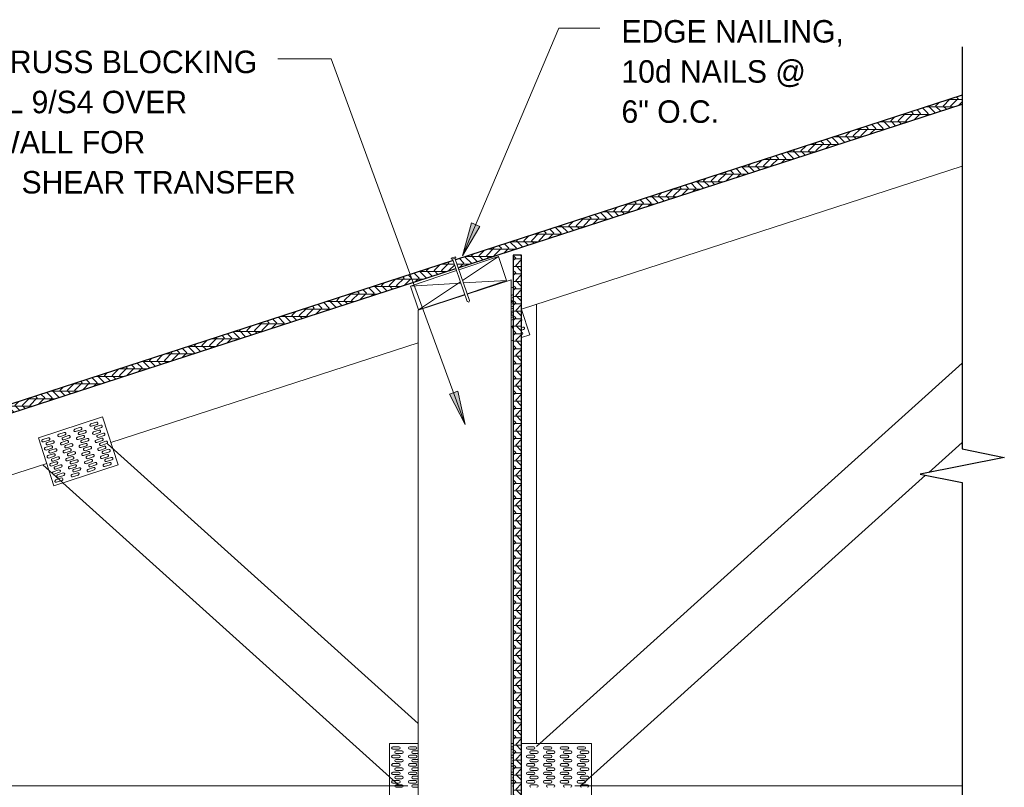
# Model space of a CAD drawing. Header units: inches. Extents: x 263 to 1352, y -57 to 386.
# Tile 3 of 23: x 307 to 365, y 341 to 386. Entities that reach past the tile are written whole.
import ezdxf

# ---------------------------------------------------------------- set-up
doc = ezdxf.new("R2010")
doc.units = ezdxf.units.IN
doc.header["$MEASUREMENT"] = 0
for name, color, linetype, lineweight in [('A-ANNO-TEXT', 2, 'Continuous', 9), ('A-DETL', 5, 'Continuous', 9), ('A-DETL-GENF', 3, 'Continuous', 9), ('A-DETL-LLIN', 3, 'Continuous', 9)]:
    doc.layers.add(name, color=color, linetype=linetype, lineweight=lineweight)
pattern_1 = [(342, (-23.902, -15.642), (0.1372035, 0.4222691), []), (297, (-23.902, -15.642), (0.4223291, -0.137223), [0.628, -0.628]), (27, (-23.902, -15.642), (0.4223291, -0.137223), [0.628, -0.628])]

# ---------------------------------------------------------------- blocks, each defined once
blk = doc.blocks.new('Plywood-Section_ CORE ICCF0')
at = {"layer": 'A-DETL-GENF'}
h = blk.add_hatch(dxfattribs=at)
h.set_pattern_fill('FP1_3', color=256, style=0, pattern_type=2)
h.set_pattern_definition(pattern_1)
h.paths.add_polyline_path([(9.135, 0.5), (8.973, 0), (48.901, 0), (48.892, 0.5)], flags=0)
h = blk.add_hatch(dxfattribs=at)
h.set_pattern_fill('FP1_3', color=256, style=0, pattern_type=2)
h.set_pattern_definition(pattern_1)
h.paths.add_polyline_path([(80.472, 0), (80.635, 0.5), (49.031, 0.5), (49.04, 0)], flags=0)
at = {"layer": 'A-DETL-GENF', "lineweight": 30}
for p, q in [((8.973, 0), (48.901, 0)), ((48.892, 0.5), (9.135, 0.5)), ((80.635, 0.5), (49.031, 0.5)), ((49.04, 0), (80.472, 0))]:
    blk.add_line(p, q, dxfattribs=at)
blk = doc.blocks.new('Break Line1 - B_ CORE ICCF2')
at = {"layer": 'A-DETL-GENF', "lineweight": 30}
for p, q in [((-1, 0), (-0.5, 2.5)), ((-0.5, 2.5), (0.5, -2.5)), ((-24.86, 0), (-1, 0)), ((0.5, -2.5), (1, 0)), ((1, 0), (24.715, 0))]:
    blk.add_line(p, q, dxfattribs=at)
blk = doc.blocks.new('Plywood-Section_ CORE ICCF1')
at = {"layer": 'A-DETL-GENF'}
h = blk.add_hatch(dxfattribs=at)
h.set_pattern_fill('FP1_4', color=256, style=0, pattern_type=2)
h.set_pattern_definition([(270, (-21.068, 21.048), (0.444, 3e-17), []), (225, (-21.068, 21.048), (3e-17, -0.444063), [0.628, -0.628]), (315, (-21.068, 21.048), (3e-17, -0.444063), [0.628, -0.628])])
h.paths.add_polyline_path([(35, 0.5), (0, 0.5), (0, 0), (35, 0)], flags=0)
at = {"layer": 'A-DETL-GENF', "lineweight": 30}
for p, q in [((35, 0.5), (0, 0.5)), ((0, 0.5), (0, 0)), ((0, 0), (35, 0)), ((35, 0), (35, 0.5))]:
    blk.add_line(p, q, dxfattribs=at)
blk = doc.blocks.new('Common Wood Nai_ CORE ICCF0')
at = {"layer": 'A-DETL-GENF'}
for p, q in [((0, 0.1405), (-0.066, 0.1405)), ((-0.066, 0.1405), (-0.066, -0.1405)), ((0, 0.0695), (0, 0.1405)), ((2.668, 0.0695), (0, 0.0695)), ((0, -0.0695), (0, 0.0695)), ((2.75, 0), (2.668, 0.0695)), ((2.668, -0.0695), (2.75, 0)), ((-0.066, -0.1405), (0, -0.1405)), ((0, -0.1405), (0, -0.0695)), ((0, -0.0695), (2.668, -0.0695))]:
    blk.add_line(p, q, dxfattribs=at)

msp = doc.modelspace()

# ---------------------------------------------------------------- hatches: boundary and pattern name
at = {"layer": 'A-ANNO-TEXT'}
for points in [[(334.2877966, 373.80136361), (333.80272413, 374.00635822), (333.26671605, 372.06161534)], [(332.99150858, 364.02069321), (332.49708959, 363.83939803), (333.43283587, 362.05230306)]]:
    msp.add_hatch(color=7, dxfattribs=at).paths.add_polyline_path(points, flags=0)

# ---------------------------------------------------------------- linework, layer by layer
at = {"layer": 'A-ANNO-TEXT', "color": 7}
for p, q in [((333.26671605, 372.06161534), (338.97409363, 385.56680822)), ((338.97409363, 385.56680822), (341.41837846, 385.56680822)), ((325.47507114, 383.75431501), (322.31099512, 383.75431501)), ((333.43283587, 362.05230306), (325.47507114, 383.75431501)), ((333.80272413, 374.00635822), (333.26671605, 372.06161534)), ((333.26671605, 372.06161534), (334.2877966, 373.80136361)), ((334.2877966, 373.80136361), (333.80272413, 374.00635822)), ((332.99150858, 364.02069321), (332.49708959, 363.83939803)), ((332.49708959, 363.83939803), (333.43283587, 362.05230306)), ((333.43283587, 362.05230306), (332.99150858, 364.02069321))]:
    msp.add_line(p, q, dxfattribs=at)
at = {"layer": 'A-DETL'}
for p, q in [((335.39851234, 372.01815442), (333.05124016, 371.2297303)), ((333.26973195, 370.59518407), (335.39851234, 372.01815442)), ((335.87612398, 370.59622364), (335.39851234, 372.01815442)), ((332.9194708, 371.18547036), (330.18476617, 370.26691175)), ((330.18476617, 370.26691175), (333.17615723, 370.43999885)), ((330.18476617, 370.26691175), (330.66237781, 368.84498097)), ((330.66036634, 368.85096945), (333.15022812, 370.51530246)), ((333.32029479, 370.44833891), (335.87612398, 370.59622364)), ((333.53960636, 369.81141187), (335.87612398, 370.59622364)), ((336.14829166, 370.6273853), (333.5494046, 369.78295571)), ((336.14829166, 338.59334195), (336.14829166, 370.6273853)), ((333.41718761, 369.7399958), (330.64829166, 368.84032697)), ((330.66237781, 368.84498097), (333.407837, 369.76715193)), ((330.64829166, 368.84032697), (330.64829166, 338.59334195)), ((337.64829166, 342.95128925), (362.90463536, 365.69220325)), ((360.92108887, 359.20294992), (362.90463536, 360.9889432)), ((330.64829166, 344.30189531), (312.20584555, 360.90754838)), ((365.38720901, 360.10314449), (365.38720901, 360.09617395)), ((329.53654193, 340.59965922), (308.36746399, 359.66038261)), ((340.2600414, 340.59965922), (360.73335655, 359.03391498))]:
    msp.add_line(p, q, dxfattribs=at)
at = {"layer": 'A-DETL-LLIN'}
for p, q in [((362.90463536, 377.38058377), (336.77329166, 368.88999551)), ((336.27329166, 370.20478312), (336.14829166, 370.16416816)), ((336.22699458, 369.73547611), (336.14829166, 369.70990398)), ((336.27334713, 369.59281764), (336.14829166, 369.55218465)), ((336.17300256, 369.29488372), (336.14829166, 369.28685466)), ((336.27329166, 369.2223234), (336.14829166, 369.18170843)), ((337.64829166, 343.11137776), (337.64829166, 369.17430024)), ((337.64829166, 343.11137776), (337.64829166, 369.17430024)), ((337.64829166, 369.17430024), (337.64829166, 343.11137776)), ((336.27329166, 369.06460406), (336.14829166, 369.0239891)), ((336.27329166, 368.9569934), (336.14829166, 368.91637844)), ((336.27329166, 368.79927407), (336.14829166, 368.75865911)), ((336.27329166, 368.69412785), (336.20459036, 368.67180544)), ((336.27329166, 368.53640851), (336.25094291, 368.52914696)), ((337.2583048, 367.37044662), (336.77329166, 368.86316357)), ((336.27329166, 368.43126229), (336.14829166, 368.39064733)), ((336.27329166, 368.27354296), (336.14987406, 368.23344215)), ((336.27329166, 367.9006023), (336.25947857, 367.89611416)), ((336.84792569, 367.82444666), (336.77329166, 367.8001966)), ((336.89427824, 367.68178818), (336.77329166, 367.64247726)), ((336.79393367, 367.38385426), (336.77329166, 367.37714727)), ((336.77329166, 367.2128563), (337.2583048, 367.37044662)), ((330.64829166, 366.89986237), (312.41042033, 360.97401876)), ((336.14829166, 367.00978149), (336.27329166, 367.05039645)), ((311.91473148, 362.49959218), (308.11050541, 361.2635242)), ((311.55417061, 362.19350468), (311.22130083, 362.08534873)), ((312.84178246, 359.64642263), (311.91473148, 362.49959218)), ((309.65205758, 361.57547069), (309.3191878, 361.46731474)), ((310.6031141, 361.88448768), (310.27024432, 361.77633173)), ((310.64946665, 361.7418292), (310.31659687, 361.63367326)), ((310.85941572, 361.70243513), (310.52654594, 361.59427919)), ((310.90576827, 361.55977666), (310.57289849, 361.45162071)), ((311.60052316, 362.0508462), (311.26765338, 361.94269025)), ((311.71012767, 361.71351821), (311.37725789, 361.60536226)), ((311.75648022, 361.57085973), (311.42361044, 361.46270378)), ((311.81047224, 362.01145213), (311.47760246, 361.90329618)), ((311.85682479, 361.86879365), (311.52395501, 361.7606377)), ((311.96570502, 361.53369477), (311.63283523, 361.42553882)), ((308.11050541, 361.2635242), (309.03755639, 358.41035466)), ((308.70100106, 361.26645369), (308.36813128, 361.15829774)), ((308.74735361, 361.12379521), (308.41448383, 361.01563927)), ((308.95730269, 361.08440114), (308.62443291, 360.9762452)), ((309.00365524, 360.94174267), (308.67078546, 360.83358672)), ((309.69841013, 361.43281221), (309.36554035, 361.32465626)), ((309.80801464, 361.09548422), (309.47514486, 360.98732827)), ((309.85436719, 360.95282574), (309.52149741, 360.84466979)), ((309.90835921, 361.39341814), (309.57548943, 361.28526219)), ((309.95471175, 361.25075966), (309.62184197, 361.14260371)), ((310.06359198, 360.91566078), (309.7307222, 360.80750483)), ((310.75907115, 361.40450121), (310.42620137, 361.29634527)), ((310.8054237, 361.26184274), (310.47255392, 361.15368679)), ((310.91430393, 360.92674385), (310.58143415, 360.8185879)), ((311.0146485, 361.22467777), (310.68177872, 361.11652182)), ((311.06100105, 361.08201929), (310.72813127, 360.97386335)), ((311.86536045, 361.23576084), (311.53249067, 361.1276049)), ((311.911713, 361.09310237), (311.57884322, 360.98494642)), ((312.01205756, 361.39103629), (311.67918778, 361.28288034)), ((312.12093779, 361.0559374), (311.78806801, 360.94778145)), ((312.16729034, 360.91327892), (311.83442056, 360.80512298)), ((308.85695812, 360.78646722), (308.52408834, 360.67831128)), ((308.90331067, 360.64380875), (308.57044089, 360.5356528)), ((309.11253547, 360.60664378), (308.77966569, 360.49848783)), ((309.15888802, 360.4639853), (308.82601824, 360.35582936)), ((309.96324741, 360.61772686), (309.63037763, 360.50957091)), ((310.00959996, 360.47506838), (309.67673018, 360.36691243)), ((310.10994453, 360.7730023), (309.77707475, 360.66484635)), ((310.21882476, 360.43790341), (309.88595498, 360.32974747)), ((310.96065648, 360.78408537), (310.6277867, 360.67592943)), ((311.06881243, 360.45121559), (310.73594265, 360.34305964)), ((311.16988128, 360.74692041), (310.8370115, 360.63876446)), ((311.21623383, 360.60426193), (310.88336404, 360.49610598)), ((312.01986894, 360.76023259), (311.68699916, 360.65207664)), ((312.06622149, 360.61757411), (311.73335171, 360.50941816)), ((312.27617057, 360.57818004), (311.94330079, 360.47002409)), ((312.32252312, 360.43552156), (311.98965334, 360.32736561)), ((309.0121909, 360.30870986), (308.67932112, 360.20055391)), ((309.05854345, 360.16605138), (308.72567367, 360.05789544)), ((309.1666994, 359.8331816), (308.83382961, 359.72502566)), ((309.26776824, 360.12888642), (308.93489846, 360.02073047)), ((309.31412079, 359.98622794), (308.98125101, 359.87807199)), ((310.11775591, 360.1421986), (309.78488613, 360.03404265)), ((310.16410846, 359.99954012), (309.83123868, 359.89138417)), ((310.26517731, 360.29524494), (309.93230753, 360.18708899)), ((310.37405754, 359.96014605), (310.04118776, 359.8519901)), ((310.42041009, 359.81748757), (310.08754031, 359.70933163)), ((311.11516498, 360.30855711), (310.7822952, 360.20040117)), ((311.22476949, 359.97122913), (310.8918997, 359.86307318)), ((311.27112203, 359.82857065), (310.93825225, 359.7204147)), ((311.32511405, 360.26916305), (310.99224427, 360.1610071)), ((311.3714666, 360.12650457), (311.03859682, 360.01834862)), ((311.48034683, 359.79140568), (311.14747705, 359.68324973)), ((312.175826, 360.28024612), (311.84295622, 360.17209017)), ((312.22217855, 360.13758764), (311.88930877, 360.02943169)), ((312.33105878, 359.80248876), (311.998189, 359.69433281)), ((312.43140335, 360.10042268), (312.09853357, 359.99226673)), ((312.4777559, 359.9577642), (312.14488612, 359.84960825)), ((308.60619426, 359.73795078), (294.90463536, 355.28604442)), ((309.21305194, 359.69052313), (308.88018216, 359.58236718)), ((309.32265645, 359.35319514), (308.98978667, 359.24503919)), ((309.369009, 359.21053666), (309.03613922, 359.10238071)), ((309.03755639, 358.41035466), (312.84178246, 359.64642263)), ((309.42300102, 359.65112906), (309.09013124, 359.54297311)), ((309.46935357, 359.50847058), (309.13648379, 359.40031463)), ((309.5782338, 359.17337169), (309.24536402, 359.06521575)), ((310.27371297, 359.66221213), (309.94084319, 359.55405618)), ((310.32006552, 359.51955365), (309.98719574, 359.41139771)), ((310.42894575, 359.18445477), (310.09607597, 359.07629882)), ((310.52929031, 359.48238869), (310.19642053, 359.37423274)), ((310.57564286, 359.33973021), (310.24277308, 359.23157426)), ((311.38000226, 359.49347176), (311.04713248, 359.38531581)), ((311.42635481, 359.35081328), (311.09348503, 359.24265734)), ((311.52669938, 359.6487472), (311.1938296, 359.54059126)), ((312.37741133, 359.65983028), (312.04454155, 359.55167433)), ((309.47788923, 358.87543777), (309.14501945, 358.76728183)), ((309.52424178, 358.7327793), (309.191372, 358.62462335)), ((309.62458635, 359.03071322), (309.29171657, 358.92255727)), ((310.4752983, 359.04179629), (310.14242851, 358.93364034)), ((330.64829166, 343.11137776), (328.9291291, 343.11137776)), ((328.9291291, 343.11137776), (328.9291291, 339.10434631)), ((329.4916291, 342.93169068), (329.1416291, 342.93169068)), ((330.4916291, 342.93169068), (330.1416291, 342.93169068)), ((336.27329166, 343.11137776), (336.14829166, 343.11137776)), ((336.27329166, 342.93169068), (336.14829166, 342.93169068)), ((336.9291291, 343.11137776), (336.77329166, 343.11137776)), ((340.9291291, 343.11137776), (336.9291291, 343.11137776)), ((337.4916291, 342.93169068), (337.1416291, 342.93169068)), ((338.4916291, 342.93169068), (338.1416291, 342.93169068)), ((339.4916291, 342.93169068), (339.1416291, 342.93169068)), ((340.4916291, 342.93169068), (340.1416291, 342.93169068)), ((340.9291291, 343.11137776), (340.9291291, 340.11137776)), ((340.9291291, 339.10434631), (340.9291291, 343.11137776)), ((329.4916291, 342.78169068), (329.1416291, 342.78169068)), ((329.4916291, 342.42700304), (329.1416291, 342.42700304)), ((329.4916291, 342.27700304), (329.1416291, 342.27700304)), ((329.6791291, 342.67934686), (329.3291291, 342.67934686)), ((329.6791291, 342.52934686), (329.3291291, 342.52934686)), ((330.4916291, 342.78169068), (330.1416291, 342.78169068)), ((330.4916291, 342.42700304), (330.1416291, 342.42700304)), ((330.4916291, 342.27700304), (330.1416291, 342.27700304)), ((330.64829166, 342.67934686), (330.3291291, 342.67934686)), ((330.64829166, 342.52934686), (330.3291291, 342.52934686)), ((336.27329166, 342.78169068), (336.14829166, 342.78169068)), ((336.27329166, 342.42700304), (336.14829166, 342.42700304)), ((336.27329166, 342.27700304), (336.14829166, 342.27700304)), ((337.4916291, 342.78169068), (337.1416291, 342.78169068)), ((337.4916291, 342.42700304), (337.1416291, 342.42700304)), ((337.4916291, 342.27700304), (337.1416291, 342.27700304)), ((337.6791291, 342.67934686), (337.3291291, 342.67934686)), ((337.6791291, 342.52934686), (337.3291291, 342.52934686)), ((338.4916291, 342.78169068), (338.1416291, 342.78169068)), ((338.4916291, 342.42700304), (338.1416291, 342.42700304)), ((338.4916291, 342.27700304), (338.1416291, 342.27700304)), ((338.6791291, 342.67934686), (338.3291291, 342.67934686)), ((338.6791291, 342.52934686), (338.3291291, 342.52934686)), ((339.4916291, 342.78169068), (339.1416291, 342.78169068)), ((339.4916291, 342.42700304), (339.1416291, 342.42700304)), ((339.4916291, 342.27700304), (339.1416291, 342.27700304)), ((339.6791291, 342.67934686), (339.3291291, 342.67934686)), ((339.6791291, 342.52934686), (339.3291291, 342.52934686)), ((340.4916291, 342.78169068), (340.1416291, 342.78169068)), ((340.4916291, 342.42700304), (340.1416291, 342.42700304)), ((340.4916291, 342.27700304), (340.1416291, 342.27700304)), ((340.6791291, 342.67934686), (340.3291291, 342.67934686)), ((340.6791291, 342.52934686), (340.3291291, 342.52934686)), ((329.4916291, 341.92465922), (329.1416291, 341.92465922)), ((329.4916291, 341.77465922), (329.1416291, 341.77465922)), ((329.6791291, 342.17700304), (329.3291291, 342.17700304)), ((329.6791291, 342.02700304), (329.3291291, 342.02700304)), ((329.6791291, 341.67465922), (329.3291291, 341.67465922)), ((330.4916291, 341.92465922), (330.1416291, 341.92465922)), ((330.4916291, 341.77465922), (330.1416291, 341.77465922)), ((330.64829166, 342.17700304), (330.3291291, 342.17700304)), ((330.64829166, 342.02700304), (330.3291291, 342.02700304)), ((330.64829166, 341.67465922), (330.3291291, 341.67465922)), ((336.27329166, 341.92465922), (336.14829166, 341.92465922)), ((336.27329166, 341.77465922), (336.14829166, 341.77465922)), ((337.4916291, 341.92465922), (337.1416291, 341.92465922)), ((337.4916291, 341.77465922), (337.1416291, 341.77465922)), ((337.6791291, 342.17700304), (337.3291291, 342.17700304)), ((337.6791291, 342.02700304), (337.3291291, 342.02700304)), ((337.6791291, 341.67465922), (337.3291291, 341.67465922)), ((338.4916291, 341.92465922), (338.1416291, 341.92465922)), ((338.4916291, 341.77465922), (338.1416291, 341.77465922)), ((338.6791291, 342.17700304), (338.3291291, 342.17700304)), ((338.6791291, 342.02700304), (338.3291291, 342.02700304)), ((338.6791291, 341.67465922), (338.3291291, 341.67465922)), ((339.4916291, 341.92465922), (339.1416291, 341.92465922)), ((339.4916291, 341.77465922), (339.1416291, 341.77465922)), ((339.6791291, 342.17700304), (339.3291291, 342.17700304)), ((339.6791291, 342.02700304), (339.3291291, 342.02700304)), ((339.6791291, 341.67465922), (339.3291291, 341.67465922)), ((340.4916291, 341.92465922), (340.1416291, 341.92465922)), ((340.4916291, 341.77465922), (340.1416291, 341.77465922)), ((340.6791291, 342.17700304), (340.3291291, 342.17700304)), ((340.6791291, 342.02700304), (340.3291291, 342.02700304)), ((340.6791291, 341.67465922), (340.3291291, 341.67465922)), ((329.4916291, 341.42465922), (329.1416291, 341.42465922)), ((329.4916291, 341.27465922), (329.1416291, 341.27465922)), ((329.6791291, 341.52465922), (329.3291291, 341.52465922)), ((329.6791291, 341.1723154), (329.3291291, 341.1723154)), ((330.4916291, 341.42465922), (330.1416291, 341.42465922)), ((330.4916291, 341.27465922), (330.1416291, 341.27465922)), ((330.64829166, 341.52465922), (330.3291291, 341.52465922)), ((330.64829166, 341.1723154), (330.3291291, 341.1723154)), ((336.27329166, 341.42465922), (336.14829166, 341.42465922)), ((336.27329166, 341.27465922), (336.14829166, 341.27465922)), ((337.4916291, 341.42465922), (337.1416291, 341.42465922)), ((337.4916291, 341.27465922), (337.1416291, 341.27465922)), ((337.6791291, 341.52465922), (337.3291291, 341.52465922)), ((337.6791291, 341.1723154), (337.3291291, 341.1723154)), ((338.4916291, 341.42465922), (338.1416291, 341.42465922)), ((338.4916291, 341.27465922), (338.1416291, 341.27465922)), ((338.6791291, 341.52465922), (338.3291291, 341.52465922)), ((338.6791291, 341.1723154), (338.3291291, 341.1723154)), ((339.4916291, 341.42465922), (339.1416291, 341.42465922)), ((339.4916291, 341.27465922), (339.1416291, 341.27465922)), ((339.6791291, 341.52465922), (339.3291291, 341.52465922)), ((339.6791291, 341.1723154), (339.3291291, 341.1723154)), ((340.4916291, 341.42465922), (340.1416291, 341.42465922)), ((340.4916291, 341.27465922), (340.1416291, 341.27465922)), ((340.6791291, 341.52465922), (340.3291291, 341.52465922)), ((340.6791291, 341.1723154), (340.3291291, 341.1723154)), ((294.90463536, 340.59965922), (330.02016954, 340.59965922)), ((329.4916291, 340.91997158), (329.1416291, 340.91997158)), ((329.4916291, 340.76997158), (329.1416291, 340.76997158)), ((329.6791291, 341.0223154), (329.3291291, 341.0223154)), ((329.6791291, 340.66997158), (329.3291291, 340.66997158)), ((329.6791291, 340.51997158), (329.3291291, 340.51997158)), ((330.4916291, 340.91997158), (330.1416291, 340.91997158)), ((330.4916291, 340.76997158), (330.1416291, 340.76997158)), ((330.64829166, 341.0223154), (330.3291291, 341.0223154)), ((330.64829166, 340.66997158), (330.3291291, 340.66997158)), ((330.64829166, 340.51997158), (330.3291291, 340.51997158)), ((336.27329166, 340.91997158), (336.14829166, 340.91997158)), ((336.27329166, 340.76997158), (336.14829166, 340.76997158)), ((337.4916291, 340.91997158), (337.1416291, 340.91997158)), ((337.4916291, 340.76997158), (337.1416291, 340.76997158)), ((337.6791291, 341.0223154), (337.3291291, 341.0223154)), ((337.6791291, 340.66997158), (337.3291291, 340.66997158)), ((338.4916291, 340.91997158), (338.1416291, 340.91997158)), ((338.4916291, 340.76997158), (338.1416291, 340.76997158)), ((338.6791291, 341.0223154), (338.3291291, 341.0223154)), ((338.6791291, 340.66997158), (338.3291291, 340.66997158)), ((339.4916291, 340.91997158), (339.1416291, 340.91997158)), ((339.4916291, 340.76997158), (339.1416291, 340.76997158)), ((339.6791291, 341.0223154), (339.3291291, 341.0223154)), ((339.6791291, 340.66997158), (339.3291291, 340.66997158)), ((339.9291291, 340.59965922), (362.90463536, 340.59965922)), ((340.4916291, 340.91997158), (340.1416291, 340.91997158)), ((340.4916291, 340.76997158), (340.1416291, 340.76997158)), ((340.6791291, 341.0223154), (340.3291291, 341.0223154)), ((340.6791291, 340.66997158), (340.3291291, 340.66997158))]:
    msp.add_line(p, q, dxfattribs=at)
for centre, start, end in [((336.25017086, 369.66414687), 63.9101139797, 108), ((336.14982629, 369.36621295), 288, 87.3901077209), ((336.22776663, 368.6004762), 108, 288), ((336.71586919, 368.23087479), 352.0076493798, 31.2437641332), ((336.28265484, 367.82478492), 108, 257.0118549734), ((336.7707574, 367.4551835), 288, 83.5151992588), ((336.87110197, 367.75311742), 288, 108), ((311.24447711, 362.01401949), 108, 288), ((311.57734689, 362.12217544), 288, 108), ((309.67523386, 361.50414145), 288, 108), ((310.29342059, 361.70500249), 108, 288), ((310.54972222, 361.52294995), 108, 288), ((310.62629037, 361.81315844), 288, 108), ((310.882592, 361.63110589), 288, 108), ((311.40043416, 361.53403302), 108, 288), ((311.50077873, 361.83196694), 108, 288), ((311.73330394, 361.64218897), 288, 108), ((311.83364851, 361.94012289), 288, 108), ((311.98888129, 361.46236553), 288, 108), ((308.39130756, 361.08696851), 108, 288), ((308.64760918, 360.90491596), 108, 288), ((308.72417734, 361.19512445), 288, 108), ((308.98047896, 361.01307191), 288, 108), ((309.34236407, 361.3959855), 108, 288), ((309.49832113, 360.91599903), 108, 288), ((309.5986657, 361.21393295), 108, 288), ((309.83119091, 361.02415498), 288, 108), ((309.93153548, 361.3220889), 288, 108), ((310.08676826, 360.84433154), 288, 107.9999999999), ((310.44937765, 361.22501603), 108, 288), ((310.70495499, 361.04519258), 108, 288), ((310.78224743, 361.33317197), 288, 107.9999999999), ((310.93748021, 360.85541461), 288, 108), ((311.03782477, 361.15334853), 288, 108), ((311.55566694, 361.05627566), 108, 288), ((311.65601151, 361.35420958), 108, 288), ((311.81124429, 360.87645222), 108, 288), ((311.88853672, 361.16443161), 288, 107.9999999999), ((312.14411407, 360.98460816), 288, 108), ((308.54726462, 360.60698204), 108, 288), ((308.80284196, 360.4271586), 108, 288), ((308.8801344, 360.71513799), 288, 108), ((309.13571174, 360.53531454), 288, 107.9999999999), ((309.65355391, 360.43824167), 108, 288), ((309.75389848, 360.73617559), 108, 288), ((309.90913125, 360.25841823), 108, 288), ((309.98642369, 360.54639762), 288, 108), ((310.24200103, 360.36657417), 288, 108), ((310.60461042, 360.74725866), 108, 288), ((310.75911892, 360.27173041), 108, 288), ((310.86018777, 360.56743522), 108, 288), ((311.0919887, 360.37988635), 288, 108), ((311.19305755, 360.67559117), 288, 108), ((311.71017544, 360.5807474), 108, 288), ((311.96647706, 360.39869485), 108, 288), ((312.04304522, 360.68890335), 288, 108), ((312.29934684, 360.5068508), 288, 108), ((308.70249739, 360.12922468), 108, 288), ((308.95807474, 359.94940123), 108, 288), ((309.03536717, 360.23738062), 288, 108), ((309.18987567, 359.76185236), 288, 108), ((309.29094452, 360.05755718), 288, 108), ((309.80806241, 359.96271341), 108, 288), ((310.06436403, 359.78066086), 108, 288), ((310.14093219, 360.07086936), 288, 108), ((310.39723381, 359.88881681), 288, 108), ((310.91507598, 359.79174394), 108, 288), ((311.01542055, 360.08967786), 108, 288), ((311.24794576, 359.89989989), 288, 108), ((311.34829033, 360.19783381), 288, 108), ((311.50352311, 359.72007644), 288, 107.9999999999), ((311.8661325, 360.10076093), 108, 288), ((312.12170984, 359.92093749), 108, 288), ((312.19900228, 360.20891688), 288, 108), ((312.35423505, 359.73115952), 288, 107.9999999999), ((312.45457962, 360.02909344), 288, 108), ((308.85700589, 359.65369642), 108, 288), ((309.01296295, 359.17370995), 108, 288), ((309.11330751, 359.47164387), 108, 288), ((309.34583273, 359.2818659), 288, 108), ((309.4461773, 359.57979982), 288, 108), ((309.60141007, 359.10204245), 288, 108), ((309.96401946, 359.48272694), 108, 288), ((310.21959681, 359.3029035), 108, 288), ((310.29688924, 359.59088289), 288, 108), ((310.45212202, 359.11312553), 288, 108), ((310.55246659, 359.41105945), 288, 108), ((311.07030876, 359.31398658), 108, 288), ((311.17065332, 359.6119205), 108, 288), ((311.40317854, 359.42214252), 288, 107.9999999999), ((312.02136527, 359.62300357), 108, 288), ((309.16819572, 358.69595259), 108, 288), ((309.26854029, 358.99388651), 108, 288), ((309.5010655, 358.80410853), 288, 108), ((310.11925224, 359.00496958), 108, 288), ((329.1416291, 342.85669068), 90, 270), ((329.4916291, 342.85669068), 270, 90), ((330.1416291, 342.85669068), 90, 270), ((330.4916291, 342.85669068), 270, 90), ((337.1416291, 342.85669068), 90, 270), ((337.4916291, 342.85669068), 270, 90), ((338.1416291, 342.85669068), 90, 270), ((338.4916291, 342.85669068), 270, 90), ((339.1416291, 342.85669068), 90, 270), ((339.4916291, 342.85669068), 270, 90), ((340.1416291, 342.85669068), 90, 270), ((340.4916291, 342.85669068), 270, 90), ((329.1416291, 342.35200304), 90, 270), ((329.3291291, 342.60434686), 90, 270), ((329.4916291, 342.35200304), 270, 90), ((329.6791291, 342.60434686), 270, 90), ((330.1416291, 342.35200304), 90, 270), ((330.3291291, 342.60434686), 90, 270), ((330.4916291, 342.35200304), 270, 90), ((336.3291291, 342.60434686), 157.0049234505, 202.9950765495), ((337.1416291, 342.35200304), 90, 270), ((337.3291291, 342.60434686), 90, 270), ((337.4916291, 342.35200304), 270, 90), ((337.6791291, 342.60434686), 270, 90), ((338.1416291, 342.35200304), 90, 270), ((338.3291291, 342.60434686), 90, 270), ((338.4916291, 342.35200304), 270, 90), ((338.6791291, 342.60434686), 270, 90), ((339.1416291, 342.35200304), 90, 270), ((339.3291291, 342.60434686), 90, 270), ((339.4916291, 342.35200304), 270, 90), ((339.6791291, 342.60434686), 270, 90), ((340.1416291, 342.35200304), 90, 270), ((340.3291291, 342.60434686), 90, 270), ((340.4916291, 342.35200304), 270, 90), ((340.6791291, 342.60434686), 270, 90), ((329.1416291, 341.84965922), 90, 270), ((329.3291291, 342.10200304), 90, 270), ((329.3291291, 341.59965922), 90, 270), ((329.4916291, 341.84965922), 270, 90), ((329.6791291, 342.10200304), 270, 90), ((329.6791291, 341.59965922), 270, 90), ((330.1416291, 341.84965922), 90, 270), ((330.3291291, 342.10200304), 90, 270), ((330.3291291, 341.59965922), 90, 270), ((330.4916291, 341.84965922), 270, 90), ((336.3291291, 342.10200304), 157.0049234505, 202.9950765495), ((337.1416291, 341.84965922), 90, 270), ((337.3291291, 342.10200304), 90, 270), ((337.3291291, 341.59965922), 90, 270), ((337.4916291, 341.84965922), 270, 90), ((337.6791291, 342.10200304), 270, 90), ((337.6791291, 341.59965922), 270, 90), ((338.1416291, 341.84965922), 90, 270), ((338.3291291, 342.10200304), 90, 270), ((338.3291291, 341.59965922), 90, 270), ((338.4916291, 341.84965922), 270, 90), ((338.6791291, 342.10200304), 270, 90), ((338.6791291, 341.59965922), 270, 90), ((339.1416291, 341.84965922), 90, 270), ((339.3291291, 342.10200304), 90, 270), ((339.3291291, 341.59965922), 90, 270), ((339.4916291, 341.84965922), 270, 90), ((339.6791291, 342.10200304), 270, 90), ((339.6791291, 341.59965922), 270, 90), ((340.1416291, 341.84965922), 90, 270), ((340.3291291, 342.10200304), 90, 270), ((340.3291291, 341.59965922), 90, 270), ((340.4916291, 341.84965922), 270, 90), ((340.6791291, 342.10200304), 270, 90), ((340.6791291, 341.59965922), 270, 90), ((329.1416291, 341.34965922), 90, 270), ((329.3291291, 341.0973154), 90, 270), ((329.4916291, 341.34965922), 270, 90), ((329.6791291, 341.0973154), 270, 90), ((330.1416291, 341.34965922), 90, 270), ((330.3291291, 341.0973154), 90, 270), ((330.4916291, 341.34965922), 270, 90), ((336.3291291, 341.59965922), 157.0049234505, 202.9950765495), ((336.3291291, 341.0973154), 157.0049234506, 202.9950765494), ((337.1416291, 341.34965922), 90, 270), ((337.3291291, 341.0973154), 90, 270), ((337.4916291, 341.34965922), 270, 90), ((337.6791291, 341.0973154), 270, 90), ((338.1416291, 341.34965922), 90, 270), ((338.3291291, 341.0973154), 90, 270), ((338.4916291, 341.34965922), 270, 90), ((338.6791291, 341.0973154), 270, 90), ((339.1416291, 341.34965922), 90, 270), ((339.3291291, 341.0973154), 90, 270), ((339.4916291, 341.34965922), 270, 90), ((339.6791291, 341.0973154), 270, 90), ((340.1416291, 341.34965922), 90, 270), ((340.3291291, 341.0973154), 90, 270), ((340.4916291, 341.34965922), 270, 90), ((340.6791291, 341.0973154), 270, 90), ((329.1416291, 340.84497158), 90, 270), ((329.3291291, 340.59497158), 90, 270), ((329.4916291, 340.84497158), 270, 90), ((329.6791291, 340.59497158), 270, 90), ((330.1416291, 340.84497158), 90, 270), ((330.3291291, 340.59497158), 90, 270), ((330.4916291, 340.84497158), 270, 90), ((336.3291291, 340.59497158), 157.0049234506, 202.9950765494), ((337.1416291, 340.84497158), 90, 270), ((337.3291291, 340.59497158), 90, 270), ((337.4916291, 340.84497158), 270, 90), ((337.6791291, 340.59497158), 270, 90), ((338.1416291, 340.84497158), 90, 270), ((338.3291291, 340.59497158), 90, 270), ((338.4916291, 340.84497158), 270, 90), ((338.6791291, 340.59497158), 270, 90), ((339.1416291, 340.84497158), 90, 270), ((339.3291291, 340.59497158), 90, 270), ((339.4916291, 340.84497158), 270, 90), ((339.6791291, 340.59497158), 270, 90), ((340.1416291, 340.84497158), 90, 270), ((340.3291291, 340.59497158), 90, 270), ((340.4916291, 340.84497158), 270, 90), ((340.6791291, 340.59497158), 270, 90)]:
    msp.add_arc(centre, 0.075, start, end, dxfattribs=at)

# ---------------------------------------------------------------- block references
at = {"layer": 'A-DETL-GENF'}
for name, p, rotation in [('Break Line1 - B_ CORE ICCF2', (362.90463536, 359.59965922), 269.9999999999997), ('Plywood-Section_ CORE ICCF0', (286.3709253, 356.19339173), 17.99999999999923), ('Plywood-Section_ CORE ICCF1', (336.77329166, 337.09334195), 89.99999999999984), ('Common Wood Nai_ CORE ICCF0', (332.74726275, 371.89907184), 288.9999999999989)]:
    msp.add_blockref(name, p, dxfattribs=dict(at, rotation=rotation))

# ---------------------------------------------------------------- texts
at = {"layer": 'A-ANNO-TEXT', "color": 7, "char_height": 1.3341121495, "attachment_point": 1, "line_spacing_factor": 1.070803}
for s, insert, width in [('\\fStylus BT|b0|i0|c0|p34|;EDGE NAILING,\\P10d NAILS @\\P6" O.C.', (342.69837846, 386.04615846), 15.39), ('\\fStylus BT|b0|i0|c0|p34|;PROVIDE TRUSS BLOCKING\\PPER DETAIL 9/S4 OVER\\PBEARING WALL FOR\\PCOMPLETE SHEAR TRANSFER', (296.80599512, 384.23366526), 30.888)]:
    msp.add_mtext(s, dxfattribs=dict(at, insert=insert, width=width))

doc.saveas('drawing.dxf')
